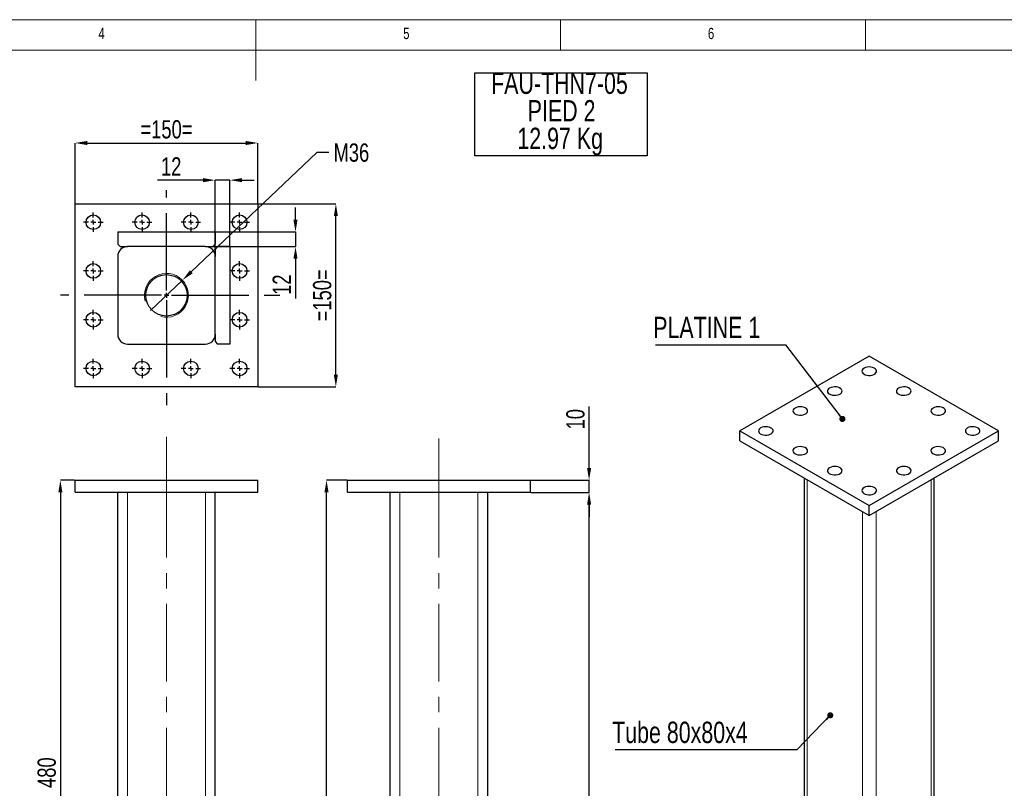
# Model space of a CAD drawing. Header units: millimetres. Extents: x 5 to 415, y 5 to 292.
# Tile 3 of 4: x 171 to 333, y 166 to 292. Entities that reach past the tile are written whole.
import ezdxf

# ---------------------------------------------------------------- set-up
doc = ezdxf.new("R2010")
doc.units = ezdxf.units.MM
doc.header["$PDSIZE"] = -1
doc.linetypes.add('CENTERX2', pattern=[20.32, 12.7, -2.54, 2.54, -2.54])
for name, color, linetype in [('COTES', 1, 'Continuous'), ('NOTES', 6, 'Continuous'), ('TRAIT-FINS', 9, 'Continuous'), ('TRAIT-MIXTES', 3, 'CENTERX2')]:
    doc.layers.add(name, color=color, linetype=linetype)
doc.layers.add('TRAIT-FORT', color=4, linetype='Continuous', lineweight=25)
doc.styles.add('SLDTEXTSTYLE0', font='TXT', dxfattribs={"width": 0.75})
doc.dimstyles.new('SLDDIMSTYLE4', dxfattribs={"dimtxt": 3, "dimasz": 2, "dimexe": 0, "dimexo": 0.0625, "dimgap": 0.75, "dimtad": 1, "dimlfac": 5, "dimrnd": 1e-09, "dimzin": 12, "dimdsep": 46, "dimtxsty": 'SLDTEXTSTYLE0', "dimsah": 1, "dimcen": 0.09, "dimadec": 0, "dimazin": 3, "dimtfac": 1, "dimtofl": 0, "dimtmove": 0, "dimatfit": 3, "dimfxl": 1, "dimfrac": 2, "dimtolj": 1, "dimtzin": 12, "dimarcsym": 0})
doc.dimstyles.new('SLDDIMSTYLE5', dxfattribs={"dimtxt": 3, "dimasz": 2, "dimexe": 0, "dimexo": 0.0625, "dimgap": 0.75, "dimtad": 1, "dimlfac": 5, "dimrnd": 1e-09, "dimzin": 12, "dimdsep": 46, "dimtxsty": 'SLDTEXTSTYLE0', "dimsah": 1, "dimcen": 0.09, "dimadec": 0, "dimazin": 3, "dimtfac": 1, "dimtmove": 0, "dimatfit": 0, "dimfxl": 1, "dimfrac": 2, "dimtolj": 1, "dimtzin": 12, "dimarcsym": 0})
doc.dimstyles.new('SLDDIMSTYLE6', dxfattribs={"dimtxt": 3, "dimasz": 2, "dimexe": 0, "dimexo": 0.0625, "dimgap": 0.75, "dimtad": 0, "dimtih": 1, "dimtoh": 1, "dimlfac": 5, "dimrnd": 1e-09, "dimzin": 12, "dimdsep": 46, "dimtxsty": 'SLDTEXTSTYLE0', "dimblk1": 'NONE', "dimsah": 1, "dimcen": 0, "dimadec": 0, "dimazin": 3, "dimtfac": 1, "dimtmove": 0, "dimatfit": 3, "dimldrblk": 'NONE', "dimfxl": 1, "dimfrac": 2, "dimtolj": 1, "dimtzin": 12, "dimarcsym": 0})
doc.dimstyles.new('SLDDIMSTYLE7', dxfattribs={"dimtxt": 0.18, "dimasz": 1, "dimexe": 0, "dimexo": 0.0625, "dimgap": 0, "dimtad": 0, "dimtih": 1, "dimtoh": 1, "dimdec": 0, "dimrnd": 1e-09, "dimzin": 0, "dimdsep": 46, "dimtxsty": 'Standard', "dimblk1": 'DOT', "dimblk2": 'DOT', "dimsah": 1, "dimcen": 0.09, "dimadec": 0, "dimazin": 0, "dimtfac": 1, "dimtdec": 0, "dimtofl": 0, "dimtmove": 0, "dimatfit": 3, "dimldrblk": 'DOT', "dimfxl": 1, "dimfrac": 2, "dimtolj": 1, "dimtzin": 0, "dimarcsym": 0})

# ---------------------------------------------------------------- blocks, each defined once
blk = doc.blocks.new('_D_29')
at = {"layer": 'COTES', "color": 0, "lineweight": -2, "transparency": 16777216}
for p, q in [((224.97, 216.43), (221.59, 216.43)), ((221.59, 54.43), (221.59, 214.43)), ((231.97, 52.43), (221.59, 52.43))]:
    blk.add_line(p, q, dxfattribs=at)
at = {"layer": 'COTES', "color": 0, "transparency": 16777216}
for points in [[(221.25, 214.43), (221.92, 214.43), (221.59, 216.43)], [(221.25, 54.43), (221.92, 54.43), (221.59, 52.43)]]:
    blk.add_solid(points, dxfattribs=at)
at = {"layer": 'Defpoints', "color": 0, "transparency": 16777216}
for p in [(221.59, 216.43), (225.04, 216.43), (232.04, 52.43)]:
    blk.add_point(p, dxfattribs=at)
at = {"layer": 'COTES', "color": 0, "transparency": 16777216, "insert": (217.84, 134.43), "char_height": 3, "attachment_point": 2, "rotation": 90, "style": 'SLDTEXTSTYLE0'}
blk.add_mtext('\\A1;820', dxfattribs=at)
blk = doc.blocks.new('_D_30')
at = {"layer": 'COTES', "color": 0, "lineweight": -2, "transparency": 16777216}
for p, q in [((255.1, 214.43), (264.67, 214.43)), ((264.67, 58.43), (264.67, 212.43)), ((248.1, 56.43), (264.67, 56.43))]:
    blk.add_line(p, q, dxfattribs=at)
at = {"layer": 'COTES', "color": 0, "transparency": 16777216}
for points in [[(264.34, 212.43), (265.01, 212.43), (264.67, 214.43)], [(264.34, 58.43), (265.01, 58.43), (264.67, 56.43)]]:
    blk.add_solid(points, dxfattribs=at)
at = {"layer": 'Defpoints', "color": 0, "transparency": 16777216}
for p in [(255.04, 214.43), (264.67, 214.43), (248.04, 56.43)]:
    blk.add_point(p, dxfattribs=at)
at = {"layer": 'COTES', "color": 0, "transparency": 16777216, "insert": (260.92, 135.43), "char_height": 3, "attachment_point": 2, "rotation": 90, "style": 'SLDTEXTSTYLE0'}
blk.add_mtext('\\A1;790', dxfattribs=at)
blk = doc.blocks.new('_D_31')
at = {"layer": 'COTES', "color": 0, "lineweight": -2, "transparency": 16777216}
for p, q in [((264.67, 218.43), (264.67, 228.5)), ((255.1, 216.43), (264.67, 216.43)), ((264.67, 214.43), (264.67, 216.43)), ((255.1, 214.43), (264.67, 214.43)), ((264.67, 212.43), (264.67, 210.43))]:
    blk.add_line(p, q, dxfattribs=at)
at = {"layer": 'COTES', "color": 0, "transparency": 16777216}
for points in [[(264.34, 218.43), (265.01, 218.43), (264.67, 216.43)], [(264.34, 212.43), (265.01, 212.43), (264.67, 214.43)]]:
    blk.add_solid(points, dxfattribs=at)
at = {"layer": 'Defpoints', "color": 0, "transparency": 16777216}
for p in [(255.04, 216.43), (264.67, 216.43), (255.04, 214.43)]:
    blk.add_point(p, dxfattribs=at)
at = {"layer": 'COTES', "color": 0, "transparency": 16777216, "insert": (260.92, 226.43), "char_height": 3, "attachment_point": 2, "rotation": 90, "style": 'SLDTEXTSTYLE0'}
blk.add_mtext('\\A1;10', dxfattribs=at)
blk = doc.blocks.new('SW_NOTE_9')
at = {"layer": 'NOTES', "color": 0}
for p, q in [((-0.12, -9.13), (-0.12, 4.46)), ((-0.12, 4.46), (28.19, 4.46)), ((28.19, 4.46), (28.19, -9.13)), ((28.19, -9.13), (-0.12, -9.13))]:
    blk.add_line(p, q, dxfattribs=at)
at = {"layer": 'NOTES', "color": 0, "char_height": 3.5, "attachment_point": 2, "style": 'SLDTEXTSTYLE0'}
for s, insert in [('FAU-THN7-05', (13.78, 4.51)), ('PIED 2', (14.13, -0.01)), ('12.97 Kg', (13.9, -4.54))]:
    blk.add_mtext(s, dxfattribs=dict(at, insert=insert))
blk = doc.blocks.new('_D_34')
at = {"layer": 'COTES', "color": 0, "lineweight": -2, "transparency": 16777216}
for p, q in [((180.26, 216.43), (177.92, 216.43)), ((177.92, 214.43), (177.92, 122.43)), ((187.26, 120.43), (177.92, 120.43))]:
    blk.add_line(p, q, dxfattribs=at)
at = {"layer": 'COTES', "color": 0, "transparency": 16777216}
for points in [[(177.58, 214.43), (178.25, 214.43), (177.92, 216.43)], [(177.58, 122.43), (178.25, 122.43), (177.92, 120.43)]]:
    blk.add_solid(points, dxfattribs=at)
at = {"layer": 'Defpoints', "color": 0, "transparency": 16777216}
for p in [(180.33, 216.43), (177.92, 120.43), (187.33, 120.43)]:
    blk.add_point(p, dxfattribs=at)
at = {"layer": 'COTES', "color": 0, "transparency": 16777216, "insert": (174.17, 168.43), "char_height": 3, "attachment_point": 2, "rotation": 90, "style": 'SLDTEXTSTYLE0'}
blk.add_mtext('\\A1;480', dxfattribs=at)
blk = doc.blocks.new('_D_37')
at = {"layer": 'COTES', "color": 0, "lineweight": -2, "transparency": 16777216}
for p, q in [((180.33, 261.83), (180.33, 271.76)), ((182.33, 271.76), (208.33, 271.76)), ((210.33, 261.83), (210.33, 271.76))]:
    blk.add_line(p, q, dxfattribs=at)
at = {"layer": 'COTES', "color": 0, "transparency": 16777216}
for points in [[(182.33, 272.1), (182.33, 271.43), (180.33, 271.76)], [(208.33, 272.1), (208.33, 271.43), (210.33, 271.76)]]:
    blk.add_solid(points, dxfattribs=at)
at = {"layer": 'Defpoints', "color": 0, "transparency": 16777216}
for p in [(210.33, 271.76), (180.33, 261.76), (210.33, 261.76)]:
    blk.add_point(p, dxfattribs=at)
at = {"layer": 'COTES', "color": 0, "transparency": 16777216, "insert": (195.33, 275.51), "char_height": 3, "attachment_point": 2, "style": 'SLDTEXTSTYLE0'}
blk.add_mtext('\\A1;=150=', dxfattribs=at)
blk = doc.blocks.new('_D_38')
at = {"layer": 'COTES', "color": 0, "lineweight": -2, "transparency": 16777216}
for p, q in [((210.39, 261.76), (223.12, 261.76)), ((223.12, 233.76), (223.12, 259.76)), ((210.39, 231.76), (223.12, 231.76))]:
    blk.add_line(p, q, dxfattribs=at)
at = {"layer": 'COTES', "color": 0, "transparency": 16777216}
for points in [[(222.79, 259.76), (223.46, 259.76), (223.12, 261.76)], [(222.79, 233.76), (223.46, 233.76), (223.12, 231.76)]]:
    blk.add_solid(points, dxfattribs=at)
at = {"layer": 'Defpoints', "color": 0, "transparency": 16777216}
for p in [(210.33, 261.76), (223.12, 261.76), (210.33, 231.76)]:
    blk.add_point(p, dxfattribs=at)
at = {"layer": 'COTES', "color": 0, "transparency": 16777216, "insert": (219.37, 246.76), "char_height": 3, "attachment_point": 2, "rotation": 90, "style": 'SLDTEXTSTYLE0'}
blk.add_mtext('\\A1;=150=', dxfattribs=at)
blk = doc.blocks.new('_D_39')
at = {"layer": 'COTES', "color": 0, "lineweight": -2, "transparency": 16777216}
for p, q in [((216.5, 259.16), (216.5, 261.16)), ((188.94, 257.16), (216.5, 257.16)), ((216.5, 257.16), (216.5, 254.76)), ((202.99, 254.76), (216.5, 254.76)), ((216.5, 252.76), (216.5, 246.26))]:
    blk.add_line(p, q, dxfattribs=at)
at = {"layer": 'COTES', "color": 0, "transparency": 16777216}
for points in [[(216.16, 259.16), (216.83, 259.16), (216.5, 257.16)], [(216.16, 252.76), (216.83, 252.76), (216.5, 254.76)]]:
    blk.add_solid(points, dxfattribs=at)
at = {"layer": 'Defpoints', "color": 0, "transparency": 16777216}
for p in [(188.88, 257.16), (216.5, 257.16), (202.93, 254.76)]:
    blk.add_point(p, dxfattribs=at)
at = {"layer": 'COTES', "color": 0, "transparency": 16777216, "insert": (212.75, 248.51), "char_height": 3, "attachment_point": 2, "rotation": 90, "style": 'SLDTEXTSTYLE0'}
blk.add_mtext('\\A1;12', dxfattribs=at)
blk = doc.blocks.new('_D_40')
at = {"layer": 'COTES', "color": 0, "lineweight": -2, "transparency": 16777216}
for p, q in [((201.33, 265.67), (193.85, 265.67)), ((203.33, 254.43), (203.33, 265.67)), ((205.73, 265.67), (203.33, 265.67)), ((205.73, 254.83), (205.73, 265.67)), ((207.73, 265.67), (209.73, 265.67))]:
    blk.add_line(p, q, dxfattribs=at)
at = {"layer": 'COTES', "color": 0, "transparency": 16777216}
for points in [[(201.33, 266), (201.33, 265.33), (203.33, 265.67)], [(207.73, 266), (207.73, 265.33), (205.73, 265.67)]]:
    blk.add_solid(points, dxfattribs=at)
at = {"layer": 'Defpoints', "color": 0, "transparency": 16777216}
for p in [(205.73, 265.67), (203.33, 254.36), (205.73, 254.76)]:
    blk.add_point(p, dxfattribs=at)
at = {"layer": 'COTES', "color": 0, "transparency": 16777216, "insert": (196.1, 269.42), "char_height": 3, "attachment_point": 2, "style": 'SLDTEXTSTYLE0'}
blk.add_mtext('\\A1;12', dxfattribs=at)
blk = doc.blocks.new('_D_41')
at = {"layer": 'COTES', "color": 0, "lineweight": -2, "transparency": 16777216}
for p, q in [((219.99, 270.19), (199.39, 250.62)), ((221.99, 270.19), (219.99, 270.19)), ((192.72, 244.28), (197.94, 249.24))]:
    blk.add_line(p, q, dxfattribs=at)
at = {"layer": 'COTES', "color": 0, "transparency": 16777216}
blk.add_solid([(199.16, 250.86), (199.62, 250.38), (197.94, 249.24)], dxfattribs=at)
at = {"layer": 'Defpoints', "color": 0, "transparency": 16777216}
for p in [(197.94, 249.24), (192.72, 244.28)]:
    blk.add_point(p, dxfattribs=at)
at = {"layer": 'COTES', "color": 0, "transparency": 16777216, "insert": (222.74, 271.69), "char_height": 3, "attachment_point": 1, "style": 'SLDTEXTSTYLE0'}
blk.add_mtext('\\A1;M36', dxfattribs=at)
blk = doc.blocks.new('_None')
blk = doc.blocks.new('SW_CENTERMARKSYMBOL_28')
at = {"layer": 'TRAIT-MIXTES', "color": 0}
for p, q in [((-0.8, 0), (-1.6, 0)), ((0, 0), (-0.4, 0)), ((0, 0.8), (0, 1.6)), ((0, 0), (0, 0.4)), ((0, 0), (0, -0.4)), ((0, 0), (0.4, 0)), ((0.8, 0), (1.6, 0)), ((0, -0.8), (0, -1.6))]:
    blk.add_line(p, q, dxfattribs=at)
blk = doc.blocks.new('SW_CENTERMARKSYMBOL_29')
at = {"layer": 'TRAIT-MIXTES', "color": 0}
for p, q in [((-0.8, 0), (-1.6, 0)), ((0, 0), (-0.4, 0)), ((0, 0.8), (0, 1.6)), ((0, 0), (0, 0.4)), ((0, 0), (0, -0.4)), ((0, 0), (0.4, 0)), ((0.8, 0), (1.6, 0)), ((0, -0.8), (0, -1.6))]:
    blk.add_line(p, q, dxfattribs=at)
blk = doc.blocks.new('SW_CENTERMARKSYMBOL_30')
at = {"layer": 'TRAIT-MIXTES', "color": 0}
for p, q in [((-0.8, 0), (-1.6, 0)), ((0, 0), (-0.4, 0)), ((0, 0.8), (0, 1.6)), ((0, 0), (0, 0.4)), ((0, 0), (0, -0.4)), ((0, 0), (0.4, 0)), ((0.8, 0), (1.6, 0)), ((0, -0.8), (0, -1.6))]:
    blk.add_line(p, q, dxfattribs=at)
blk = doc.blocks.new('SW_CENTERMARKSYMBOL_31')
at = {"layer": 'TRAIT-MIXTES', "color": 0}
for p, q in [((-0.8, 0), (-1.6, 0)), ((0, 0), (-0.4, 0)), ((0, 0.8), (0, 1.6)), ((0, 0), (0, 0.4)), ((0, 0), (0, -0.4)), ((0, 0), (0.4, 0)), ((0.8, 0), (1.6, 0)), ((0, -0.8), (0, -1.6))]:
    blk.add_line(p, q, dxfattribs=at)
blk = doc.blocks.new('SW_CENTERMARKSYMBOL_32')
at = {"layer": 'TRAIT-MIXTES', "color": 0}
for p, q in [((-0.8, 0), (-1.6, 0)), ((0, 0), (-0.4, 0)), ((0, 0.8), (0, 1.6)), ((0, 0), (0, 0.4)), ((0, 0), (0, -0.4)), ((0, 0), (0.4, 0)), ((0.8, 0), (1.6, 0)), ((0, -0.8), (0, -1.6))]:
    blk.add_line(p, q, dxfattribs=at)
blk = doc.blocks.new('SW_CENTERMARKSYMBOL_33')
at = {"layer": 'TRAIT-MIXTES', "color": 0}
for p, q in [((-0.8, 0), (-1.6, 0)), ((0, 0), (-0.4, 0)), ((0, 0.8), (0, 1.6)), ((0, 0), (0, 0.4)), ((0, 0), (0, -0.4)), ((0, 0), (0.4, 0)), ((0.8, 0), (1.6, 0)), ((0, -0.8), (0, -1.6))]:
    blk.add_line(p, q, dxfattribs=at)
blk = doc.blocks.new('SW_CENTERMARKSYMBOL_34')
at = {"layer": 'TRAIT-MIXTES', "color": 0}
for p, q in [((-0.8, 0), (-1.6, 0)), ((0, 0), (-0.4, 0)), ((0, 0.8), (0, 1.6)), ((0, 0), (0, 0.4)), ((0, 0), (0, -0.4)), ((0, 0), (0.4, 0)), ((0.8, 0), (1.6, 0)), ((0, -0.8), (0, -1.6))]:
    blk.add_line(p, q, dxfattribs=at)
blk = doc.blocks.new('SW_CENTERMARKSYMBOL_35')
at = {"layer": 'TRAIT-MIXTES', "color": 0}
for p, q in [((-0.8, 0), (-1.6, 0)), ((0, 0), (-0.4, 0)), ((0, 0.8), (0, 1.6)), ((0, 0), (0, 0.4)), ((0, 0), (0, -0.4)), ((0, 0), (0.4, 0)), ((0.8, 0), (1.6, 0)), ((0, -0.8), (0, -1.6))]:
    blk.add_line(p, q, dxfattribs=at)
blk = doc.blocks.new('SW_CENTERMARKSYMBOL_36')
at = {"layer": 'TRAIT-MIXTES', "color": 0}
for p, q in [((-0.8, 0), (-1.6, 0)), ((0, 0), (-0.4, 0)), ((0, 0.8), (0, 1.6)), ((0, 0), (0, 0.4)), ((0, 0), (0, -0.4)), ((0, 0), (0.4, 0)), ((0.8, 0), (1.6, 0)), ((0, -0.8), (0, -1.6))]:
    blk.add_line(p, q, dxfattribs=at)
blk = doc.blocks.new('SW_CENTERMARKSYMBOL_37')
at = {"layer": 'TRAIT-MIXTES', "color": 0}
for p, q in [((-0.8, 0), (-1.6, 0)), ((0, 0), (-0.4, 0)), ((0, 0.8), (0, 1.6)), ((0, 0), (0, 0.4)), ((0, 0), (0, -0.4)), ((0, 0), (0.4, 0)), ((0.8, 0), (1.6, 0)), ((0, -0.8), (0, -1.6))]:
    blk.add_line(p, q, dxfattribs=at)
blk = doc.blocks.new('SW_CENTERMARKSYMBOL_38')
at = {"layer": 'TRAIT-MIXTES', "color": 0}
for p, q in [((-0.8, 0), (-1.6, 0)), ((0, 0), (-0.4, 0)), ((0, 0.8), (0, 1.6)), ((0, 0), (0, 0.4)), ((0, 0), (0, -0.4)), ((0, 0), (0.4, 0)), ((0.8, 0), (1.6, 0)), ((0, -0.8), (0, -1.6))]:
    blk.add_line(p, q, dxfattribs=at)
blk = doc.blocks.new('SW_CENTERMARKSYMBOL_39')
at = {"layer": 'TRAIT-MIXTES', "color": 0}
for p, q in [((-0.8, 0), (-1.6, 0)), ((0, 0), (-0.4, 0)), ((0, 0.8), (0, 1.6)), ((0, 0), (0, 0.4)), ((0, 0), (0, -0.4)), ((0, 0), (0.4, 0)), ((0.8, 0), (1.6, 0)), ((0, -0.8), (0, -1.6))]:
    blk.add_line(p, q, dxfattribs=at)
blk = doc.blocks.new('SW_CENTERMARKSYMBOL_40')
at = {"layer": 'TRAIT-MIXTES', "color": 0}
for p, q in [((0, 0.8), (0, 17.26)), ((-0.8, 0), (-17.36, 0)), ((0, 0), (-0.4, 0)), ((0, 0), (0, 0.4)), ((0, 0), (0, -0.4)), ((0, 0), (0.4, 0)), ((0.8, 0), (19.13, 0)), ((0, -0.8), (0, -18.04))]:
    blk.add_line(p, q, dxfattribs=at)
blk = doc.blocks.new('SW_NOTE_10')
at = {"layer": 'NOTES', "color": 0}
blk.add_line((-21.37, 0), (0, 0), dxfattribs=at)
at = {"layer": 'NOTES', "color": 0, "insert": (-21.77, 4.62), "char_height": 3.5, "attachment_point": 1, "style": 'SLDTEXTSTYLE0'}
blk.add_mtext('PLATINE 1', dxfattribs=at)
blk = doc.blocks.new('_Dot')
at = {"color": 0, "linetype": 'ByBlock', "lineweight": -2}
blk.add_line((-0.5, 0), (-1, 0), dxfattribs=at)
at = {"color": 0, "linetype": 'ByBlock', "const_width": 0.5}
blk.add_lwpolyline([(-0.25, 0, 1), (0.25, 0, 1)], format="xyb", close=True, dxfattribs=at)
blk = doc.blocks.new('SW_NOTE_14')
at = {"layer": 'NOTES', "color": 0}
blk.add_line((-29.88, 0), (0, 0), dxfattribs=at)
at = {"layer": 'NOTES', "color": 0, "insert": (-30.35, 4.59), "char_height": 3.5, "attachment_point": 1, "style": 'SLDTEXTSTYLE0'}
blk.add_mtext('Tube 80x80x4', dxfattribs=at)

msp = doc.modelspace()

# ---------------------------------------------------------------- linework, layer by layer
at = {"lineweight": 18}
for p, q in [((415, 292), (5, 292)), ((210, 292), (210, 282)), ((260, 287), (260, 292)), ((310, 292), (310, 287)), ((410, 287), (10, 287)), ((334.5654, 287), (168.3738, 287))]:
    msp.add_line(p, q, dxfattribs=at)
at = {"layer": 'TRAIT-FINS', "lineweight": 18}
for p, q in [((300.456, 145.4764), (300.456, 216.5164)), ((320.8207, 145.4764), (320.8207, 216.5164)), ((188.9256, 120.435), (188.9256, 214.435)), ((201.7256, 120.435), (201.7256, 214.435)), ((233.636, 56.435), (233.636, 214.435)), ((246.436, 56.435), (246.436, 214.435)), ((309.507, 140.2514), (309.507, 211.2914)), ((311.7697, 140.2514), (311.7697, 211.2914))]:
    msp.add_line(p, q, dxfattribs=at)
msp.add_arc((195.3256, 246.7639), 3.6, 255, 195, dxfattribs=at)
at = {"layer": 'TRAIT-FORT', "lineweight": 25}
for p, q in [((180.3256, 231.7639), (180.3256, 261.7639)), ((180.3256, 261.7639), (210.3256, 261.7639)), ((210.3256, 261.7639), (210.3256, 231.7639)), ((187.3256, 257.1639), (203.3256, 257.1639)), ((187.3256, 257.1639), (187.3256, 255.1639)), ((203.3256, 257.1639), (203.3256, 255.1639)), ((187.3256, 255.1639), (187.7256, 254.7639)), ((187.7256, 254.7639), (188.9256, 254.7639)), ((201.7256, 254.7639), (188.9256, 254.7639)), ((201.7256, 254.7639), (202.9256, 254.7639)), ((202.9256, 254.7639), (203.3256, 255.1639)), ((203.7256, 254.7639), (203.3256, 254.3639)), ((203.3256, 254.3639), (203.3256, 253.1639)), ((205.7256, 254.7639), (203.7256, 254.7639)), ((205.7256, 254.7639), (205.7256, 238.7639)), ((187.3256, 253.1639), (187.3256, 240.3639)), ((203.3256, 240.3639), (203.3256, 253.1639)), ((203.3256, 240.3639), (203.3256, 239.1639)), ((203.3256, 239.1639), (203.7256, 238.7639)), ((188.9256, 238.7639), (201.7256, 238.7639)), ((205.7256, 238.7639), (203.7256, 238.7639)), ((310.6383, 236.7636), (289.4251, 224.5174)), ((331.8515, 224.5174), (310.6383, 236.7636)), ((210.3256, 231.7639), (180.3256, 231.7639)), ((289.4251, 224.5174), (310.6383, 212.2713)), ((289.4251, 222.8844), (289.4251, 224.5174)), ((310.6383, 212.2713), (331.8515, 224.5174)), ((331.8515, 222.8844), (331.8515, 224.5174)), ((289.4251, 222.8844), (310.6383, 210.6382)), ((310.6383, 210.6382), (331.8515, 222.8844)), ((299.9874, 216.7869), (299.9874, 145.7469)), ((321.2893, 145.7469), (321.2893, 216.7869)), ((180.3256, 214.435), (180.3256, 216.435)), ((180.3256, 216.435), (210.3256, 216.435)), ((210.3256, 214.435), (210.3256, 216.435)), ((225.036, 214.435), (225.036, 216.435)), ((225.036, 216.435), (255.036, 216.435)), ((255.036, 214.435), (255.036, 216.435)), ((180.3256, 214.435), (210.3256, 214.435)), ((187.3256, 120.435), (187.3256, 214.435)), ((203.3256, 120.435), (203.3256, 214.435)), ((225.036, 214.435), (255.036, 214.435)), ((232.036, 56.435), (232.036, 214.435)), ((248.036, 120.435), (248.036, 214.435)), ((310.6383, 210.6382), (310.6383, 212.2713))]:
    msp.add_line(p, q, dxfattribs=at)
at = {"layer": 'TRAIT-FORT', "lineweight": 25, "flags": 128}
for points in [[(309.7898, 234.8042), (309.6055, 234.667), (309.486, 234.5076), (309.4389, 234.3361), (309.4672, 234.1632), (309.5691, 233.9998), (309.7382, 233.8562), (309.9638, 233.7414), (310.2319, 233.6626), (310.5254, 233.6247), (310.8261, 233.6301), (311.1149, 233.6786), (311.3738, 233.767), (311.5865, 233.8898), (311.7396, 234.0392), (311.8236, 234.206), (311.833, 234.3795), (311.7674, 234.549), (311.6308, 234.7037), (311.4319, 234.834), (311.1831, 234.9316), (310.9001, 234.9904), (310.6007, 235.0067), (310.3036, 234.9796), (310.0275, 234.9106), (309.7898, 234.8042)], [(304.133, 231.5386), (303.9486, 231.4013), (303.8291, 231.242), (303.7821, 231.0705), (303.8104, 230.8976), (303.9123, 230.7342), (304.0814, 230.5906), (304.307, 230.4758), (304.575, 230.3969), (304.8686, 230.359), (305.1692, 230.3645), (305.4581, 230.4129), (305.717, 230.5013), (305.9297, 230.6241), (306.0828, 230.7736), (306.1667, 230.9403), (306.1762, 231.1139), (306.1105, 231.2834), (305.974, 231.4381), (305.7751, 231.5683), (305.5263, 231.666), (305.2433, 231.7248), (304.9438, 231.7411), (304.6467, 231.714), (304.3706, 231.645), (304.133, 231.5386)], [(315.4467, 231.5386), (315.2623, 231.4013), (315.1428, 231.242), (315.0958, 231.0705), (315.1241, 230.8976), (315.226, 230.7342), (315.3951, 230.5906), (315.6207, 230.4758), (315.8887, 230.3969), (316.1823, 230.359), (316.4829, 230.3645), (316.7718, 230.4129), (317.0307, 230.5013), (317.2434, 230.6241), (317.3965, 230.7736), (317.4804, 230.9403), (317.4899, 231.1139), (317.4243, 231.2834), (317.2877, 231.4381), (317.0888, 231.5683), (316.84, 231.666), (316.557, 231.7248), (316.2575, 231.7411), (315.9604, 231.714), (315.6843, 231.645), (315.4467, 231.5386)], [(298.4761, 228.2729), (298.2917, 228.1357), (298.1723, 227.9763), (298.1252, 227.8048), (298.1535, 227.632), (298.2554, 227.4686), (298.4245, 227.325), (298.6501, 227.2101), (298.9182, 227.1313), (299.2117, 227.0934), (299.5124, 227.0989), (299.8012, 227.1473), (300.0601, 227.2357), (300.2728, 227.3585), (300.4259, 227.508), (300.5099, 227.6747), (300.5193, 227.8483), (300.4537, 228.0177), (300.3171, 228.1725), (300.1182, 228.3027), (299.8694, 228.4003), (299.5864, 228.4591), (299.2869, 228.4755), (298.9898, 228.4483), (298.7138, 228.3794), (298.4761, 228.2729)], [(321.1035, 228.2729), (320.9192, 228.1357), (320.7997, 227.9763), (320.7526, 227.8048), (320.781, 227.632), (320.8828, 227.4686), (321.0519, 227.325), (321.2776, 227.2101), (321.5456, 227.1313), (321.8391, 227.0934), (322.1398, 227.0989), (322.4286, 227.1473), (322.6875, 227.2357), (322.9002, 227.3585), (323.0534, 227.508), (323.1373, 227.6747), (323.1467, 227.8483), (323.0811, 228.0177), (322.9445, 228.1725), (322.7456, 228.3027), (322.4968, 228.4003), (322.2138, 228.4591), (321.9144, 228.4755), (321.6173, 228.4483), (321.3412, 228.3794), (321.1035, 228.2729)], [(292.8193, 225.0073), (292.6349, 224.8701), (292.5154, 224.7107), (292.4684, 224.5392), (292.4967, 224.3663), (292.5986, 224.2029), (292.7676, 224.0593), (292.9933, 223.9445), (293.2613, 223.8657), (293.5549, 223.8278), (293.8555, 223.8332), (294.1444, 223.8817), (294.4033, 223.9701), (294.616, 224.0929), (294.7691, 224.2423), (294.853, 224.4091), (294.8625, 224.5826), (294.7968, 224.7521), (294.6603, 224.9068), (294.4614, 225.0371), (294.2126, 225.1347), (293.9296, 225.1935), (293.6301, 225.2098), (293.333, 225.1827), (293.0569, 225.1137), (292.8193, 225.0073)], [(326.7604, 225.0073), (326.576, 224.8701), (326.4566, 224.7107), (326.4095, 224.5392), (326.4378, 224.3663), (326.5397, 224.2029), (326.7088, 224.0593), (326.9344, 223.9445), (327.2024, 223.8657), (327.496, 223.8278), (327.7966, 223.8332), (328.0855, 223.8817), (328.3444, 223.9701), (328.5571, 224.0929), (328.7102, 224.2423), (328.7941, 224.4091), (328.8036, 224.5826), (328.738, 224.7521), (328.6014, 224.9068), (328.4025, 225.0371), (328.1537, 225.1347), (327.8707, 225.1935), (327.5712, 225.2098), (327.2741, 225.1827), (326.9981, 225.1137), (326.7604, 225.0073)], [(298.4761, 221.7417), (298.2917, 221.6045), (298.1723, 221.4451), (298.1252, 221.2736), (298.1535, 221.1007), (298.2554, 220.9373), (298.4245, 220.7937), (298.6501, 220.6789), (298.9182, 220.6), (299.2117, 220.5621), (299.5124, 220.5676), (299.8012, 220.616), (300.0601, 220.7044), (300.2728, 220.8272), (300.4259, 220.9767), (300.5099, 221.1434), (300.5193, 221.317), (300.4537, 221.4865), (300.3171, 221.6412), (300.1182, 221.7714), (299.8694, 221.8691), (299.5864, 221.9279), (299.2869, 221.9442), (298.9898, 221.9171), (298.7138, 221.8481), (298.4761, 221.7417)], [(321.1035, 221.7417), (320.9192, 221.6045), (320.7997, 221.4451), (320.7526, 221.2736), (320.781, 221.1007), (320.8828, 220.9373), (321.0519, 220.7937), (321.2776, 220.6789), (321.5456, 220.6), (321.8391, 220.5621), (322.1398, 220.5676), (322.4286, 220.616), (322.6875, 220.7044), (322.9002, 220.8272), (323.0534, 220.9767), (323.1373, 221.1434), (323.1467, 221.317), (323.0811, 221.4865), (322.9445, 221.6412), (322.7456, 221.7714), (322.4968, 221.8691), (322.2138, 221.9279), (321.9144, 221.9442), (321.6173, 221.9171), (321.3412, 221.8481), (321.1035, 221.7417)], [(304.133, 218.476), (303.9486, 218.3388), (303.8291, 218.1795), (303.7821, 218.0079), (303.8104, 217.8351), (303.9123, 217.6717), (304.0814, 217.5281), (304.307, 217.4132), (304.575, 217.3344), (304.8686, 217.2965), (305.1692, 217.302), (305.4581, 217.3504), (305.717, 217.4388), (305.9297, 217.5616), (306.0828, 217.7111), (306.1667, 217.8778), (306.1762, 218.0514), (306.1105, 218.2208), (305.974, 218.3756), (305.7751, 218.5058), (305.5263, 218.6034), (305.2433, 218.6622), (304.9438, 218.6786), (304.6467, 218.6514), (304.3706, 218.5825), (304.133, 218.476)], [(315.4467, 218.476), (315.2623, 218.3388), (315.1428, 218.1795), (315.0958, 218.0079), (315.1241, 217.8351), (315.226, 217.6717), (315.3951, 217.5281), (315.6207, 217.4132), (315.8887, 217.3344), (316.1823, 217.2965), (316.4829, 217.302), (316.7718, 217.3504), (317.0307, 217.4388), (317.2434, 217.5616), (317.3965, 217.7111), (317.4804, 217.8778), (317.4899, 218.0514), (317.4243, 218.2208), (317.2877, 218.3756), (317.0888, 218.5058), (316.84, 218.6034), (316.557, 218.6622), (316.2575, 218.6786), (315.9604, 218.6514), (315.6843, 218.5825), (315.4467, 218.476)], [(309.7898, 215.2104), (309.6055, 215.0732), (309.486, 214.9138), (309.4389, 214.7423), (309.4672, 214.5694), (309.5691, 214.406), (309.7382, 214.2624), (309.9638, 214.1476), (310.2319, 214.0688), (310.5254, 214.0309), (310.8261, 214.0363), (311.1149, 214.0848), (311.3738, 214.1732), (311.5865, 214.296), (311.7396, 214.4454), (311.8236, 214.6122), (311.833, 214.7857), (311.7674, 214.9552), (311.6308, 215.1099), (311.4319, 215.2402), (311.1831, 215.3378), (310.9001, 215.3966), (310.6007, 215.413), (310.3036, 215.3858), (310.0275, 215.3168), (309.7898, 215.2104)]]:
    msp.add_lwpolyline(points, dxfattribs=at)
at = {"layer": 'TRAIT-FORT', "lineweight": 25}
for centre, radius in [((183.3256, 258.7639), 1.2), ((191.3256, 258.7639), 1.2), ((199.3256, 258.7639), 1.2), ((207.3256, 258.7639), 1.2), ((183.3256, 250.7639), 1.2), ((207.3256, 250.7639), 1.2), ((195.3256, 246.7639), 3.4), ((183.3256, 242.7639), 1.2), ((207.3256, 242.7639), 1.2), ((183.3256, 234.7639), 1.2), ((191.3256, 234.7639), 1.2), ((199.3256, 234.7639), 1.2), ((207.3256, 234.7639), 1.2)]:
    msp.add_circle(centre, radius, dxfattribs=at)
for centre, start, end in [((188.9256, 253.1639), 90, 180), ((201.7256, 253.1639), 0, 90), ((188.9256, 240.3639), 180, 270), ((201.7256, 240.3639), 270, 0)]:
    msp.add_arc(centre, 1.6, start, end, dxfattribs=at)
at = {"layer": 'TRAIT-MIXTES', "lineweight": 18}
for p, q in [((195.3256, 223.5259), (195.3256, 216.435)), ((240.036, 223.2651), (240.036, 216.435)), ((195.3256, 216.435), (195.3256, 47.7117)), ((240.036, 216.435), (240.036, 46.6135))]:
    msp.add_line(p, q, dxfattribs=at)

# ---------------------------------------------------------------- block references
at = {"layer": 'NOTES'}
for name, p in [('SW_NOTE_9', (246.0288, 278.8122)), ('SW_NOTE_10', (296.9632, 238.619)), ('SW_NOTE_14', (298.8035, 172.2039))]:
    msp.add_blockref(name, p, dxfattribs=at)
at = {"layer": 'TRAIT-MIXTES'}
for name, p in [('SW_CENTERMARKSYMBOL_40', (195.3256, 246.7639)), ('SW_CENTERMARKSYMBOL_35', (183.3256, 258.7639)), ('SW_CENTERMARKSYMBOL_34', (191.3256, 258.7639)), ('SW_CENTERMARKSYMBOL_33', (199.3256, 258.7639)), ('SW_CENTERMARKSYMBOL_32', (207.3256, 258.7639)), ('SW_CENTERMARKSYMBOL_36', (183.3256, 250.7639)), ('SW_CENTERMARKSYMBOL_31', (207.3256, 250.7639)), ('SW_CENTERMARKSYMBOL_37', (183.3256, 242.7639)), ('SW_CENTERMARKSYMBOL_30', (207.3256, 242.7639)), ('SW_CENTERMARKSYMBOL_38', (183.3256, 234.7639)), ('SW_CENTERMARKSYMBOL_39', (191.3256, 234.7639)), ('SW_CENTERMARKSYMBOL_28', (199.3256, 234.7639)), ('SW_CENTERMARKSYMBOL_29', (207.3256, 234.7639))]:
    msp.add_blockref(name, p, dxfattribs=at)

# ---------------------------------------------------------------- texts
at = {"layer": 'NOTES', "char_height": 1.8521, "attachment_point": 1, "style": 'SLDTEXTSTYLE0'}
for s, insert in [('4', (184.1667, 290.668)), ('5', (234.1667, 290.668)), ('6', (284.1667, 290.668))]:
    msp.add_mtext(s, dxfattribs=dict(at, insert=insert))

# ---------------------------------------------------------------- dimensions: what is measured, and where the dimension line sits
at = {"layer": 'COTES'}
for base, p1, angle, picture, middle in [((210.3256, 271.7639), (180.3256, 261.7639), 0, '_D_37', (195.3256, 271.7639)), ((223.122, 261.7639), (210.3256, 231.7639), 90, '_D_38', (223.122, 246.7639))]:
    dim = msp.add_linear_dim(base=base, p1=p1, p2=(210.3256, 261.7639), angle=angle, text='=<>=', dimstyle='SLDDIMSTYLE4', dxfattribs=at)
    dim.commit()
    dim.dimension.update_dxf_attribs({"geometry": picture, "text_midpoint": middle, "dimtype": 160})
dim = msp.add_diameter_dim_2p(p1=(192.7156, 244.2844), p2=(197.9357, 249.2433), text='M36', dimstyle='SLDDIMSTYLE6', override={"dimpost": '<>'}, dxfattribs=at)
dim.commit()
dim.dimension.update_dxf_attribs({"geometry": '_D_41', "text_midpoint": (225.737, 270.1915), "dimtype": 163})
for base, p1, p2, angle, dimstyle, picture, middle in [((205.7256, 265.6662), (203.3256, 254.3639), (205.7256, 254.7639), 0, 'SLDDIMSTYLE5', '_D_40', (196.1043, 265.6662)), ((216.4965, 257.1639), (202.9256, 254.7639), (188.8756, 257.1639), 90, 'SLDDIMSTYLE5', '_D_39', (216.4965, 248.5139)), ((264.6721, 216.435), (255.036, 214.435), (255.036, 216.435), 90, 'SLDDIMSTYLE5', '_D_31', (264.6721, 226.435)), ((177.9167, 120.435), (180.3256, 216.435), (187.3256, 120.435), 90, 'SLDDIMSTYLE4', '_D_34', (177.9167, 168.435)), ((221.5882, 216.435), (232.036, 52.435), (225.036, 216.435), 90, 'SLDDIMSTYLE4', '_D_29', (221.5882, 134.435)), ((264.6721, 214.435), (248.036, 56.435), (255.036, 214.435), 90, 'SLDDIMSTYLE4', '_D_30', (264.6721, 135.435))]:
    dim = msp.add_linear_dim(base=base, p1=p1, p2=p2, angle=angle, dimstyle=dimstyle, dxfattribs=at)
    dim.commit()
    dim.dimension.update_dxf_attribs({"geometry": picture, "text_midpoint": middle, "dimtype": 160})

# ---------------------------------------------------------------- leaders
at = {"layer": 'NOTES'}
for points in [[(306.2346, 226.4804), (296.9632, 238.619)], [(304.2466, 177.8433), (298.8035, 172.2039)]]:
    msp.add_leader(points, dimstyle='SLDDIMSTYLE7', dxfattribs=at)

doc.saveas('drawing.dxf')
